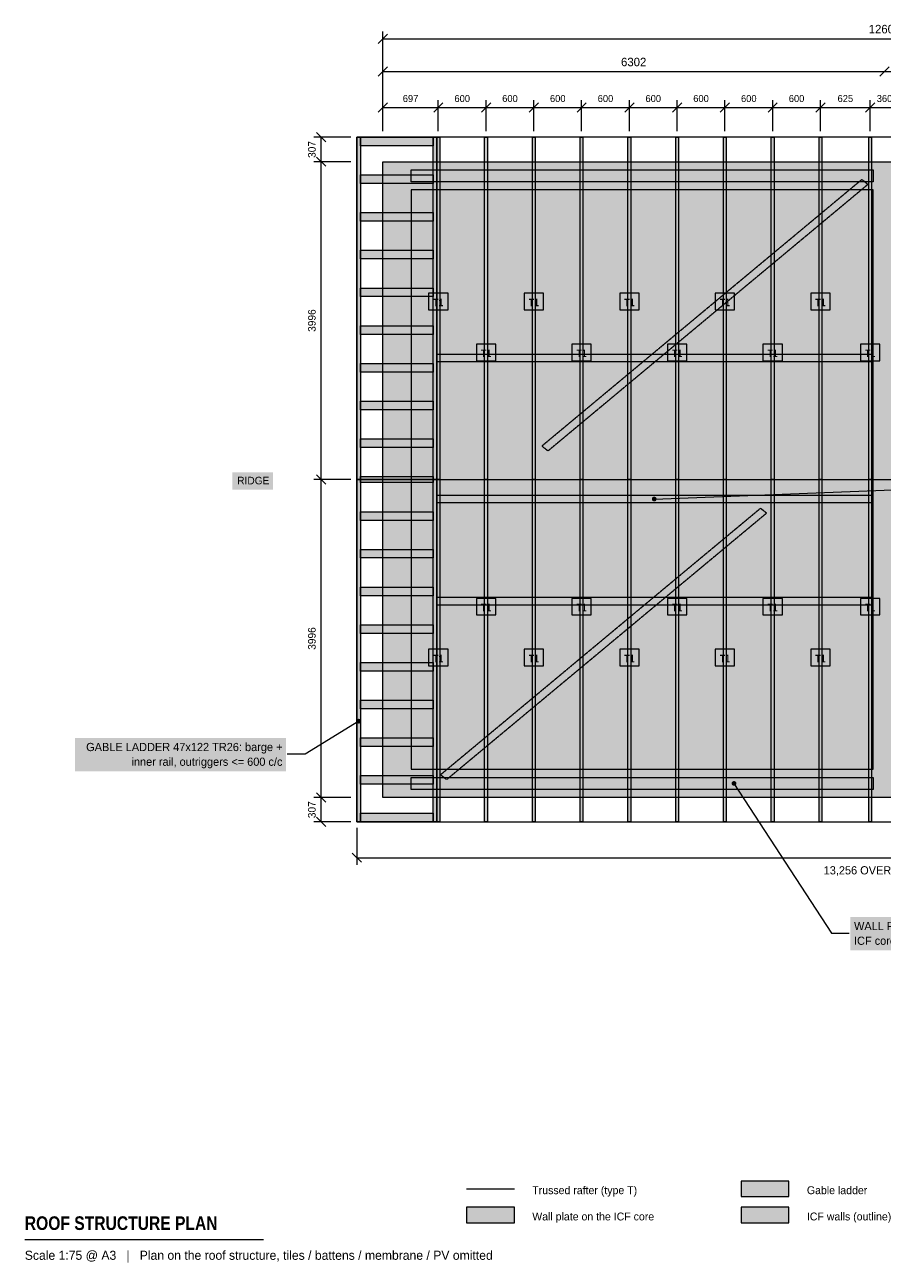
# Model space of a CAD drawing. Header units: millimetres. Extents: x -4498 to 16334, y -5854 to 9712.
# Tile 1 of 2: x -4498 to 6273, y -5854 to 9712. Entities that reach past the tile are written whole.
import ezdxf
from ezdxf.enums import TextEntityAlignment as Align

# ---------------------------------------------------------------- set-up
doc = ezdxf.new("R2010")
doc.units = ezdxf.units.MM
doc.linetypes.add('DASHED', pattern=[1.524, 1.27, -0.254])
for name, color, linetype in [('FILL-C_6B451A', 7, 'Continuous'), ('FILL-C_8C66A6', 7, 'Continuous'), ('FILL-C_B27326', 7, 'Continuous'), ('FILL-LIGHT', 7, 'Continuous'), ('FILL-MASONRY', 7, 'Continuous'), ('FILL-MASONRY_FILL', 7, 'Continuous'), ('FILL-TIMBER', 7, 'Continuous'), ('FILL-WHITE', 7, 'Continuous'), ('LINE-C_6B451A', 7, 'Continuous'), ('LINE-C_8C66A6', 7, 'Continuous'), ('LINE-C_8C66A6-DASH', 7, 'DASHED'), ('LINE-C_B27326', 7, 'Continuous'), ('LINE-GREY', 7, 'Continuous'), ('LINE-INK', 7, 'Continuous'), ('LINE-MASONRY', 7, 'Continuous'), ('LINE-STEEL_GREY', 7, 'Continuous'), ('LINE-STEEL_GREY-DASH', 7, 'DASHED'), ('TEXT-C_6B451A', 7, 'Continuous'), ('TEXT-C_B27326', 7, 'Continuous'), ('TEXT-INK', 7, 'Continuous'), ('TEXT-MASONRY', 7, 'Continuous'), ('TEXT-STEEL_GREY', 7, 'Continuous')]:
    doc.layers.add(name, color=color, linetype=linetype)
doc.styles.add('OpenSansCondensed-Bold', font='OpenSansCondensed-Bold.ttf')

msp = doc.modelspace()

# ---------------------------------------------------------------- hatches: boundary and pattern name
at = {"layer": 'FILL-C_6B451A', "true_color": 0x6b451a}
h = msp.add_hatch(color=256, dxfattribs=at)
h.dxf.hatch_style = 1
h.paths.add_polyline_path([(679, 3996), (679, 8298), (714, 8298), (714, 3996)])
h = msp.add_hatch(color=256, dxfattribs=at)
h.dxf.hatch_style = 1
h.paths.add_polyline_path([(1279, 3996), (1279, 8298), (1314, 8298), (1314, 3996)])
h = msp.add_hatch(color=256, dxfattribs=at)
h.dxf.hatch_style = 1
h.paths.add_polyline_path([(1879, 3996), (1879, 8298), (1914, 8298), (1914, 3996)])
h = msp.add_hatch(color=256, dxfattribs=at)
h.dxf.hatch_style = 1
h.paths.add_polyline_path([(2479, 3996), (2479, 8298), (2514, 8298), (2514, 3996)])
h = msp.add_hatch(color=256, dxfattribs=at)
h.dxf.hatch_style = 1
h.paths.add_polyline_path([(3079, 3996), (3079, 8298), (3114, 8298), (3114, 3996)])
h = msp.add_hatch(color=256, dxfattribs=at)
h.dxf.hatch_style = 1
h.paths.add_polyline_path([(3679, 3996), (3679, 8298), (3714, 8298), (3714, 3996)])
h = msp.add_hatch(color=256, dxfattribs=at)
h.dxf.hatch_style = 1
h.paths.add_polyline_path([(4279, 3996), (4279, 8298), (4314, 8298), (4314, 3996)])
h = msp.add_hatch(color=256, dxfattribs=at)
h.dxf.hatch_style = 1
h.paths.add_polyline_path([(4879, 3996), (4879, 8298), (4914, 8298), (4914, 3996)])
h = msp.add_hatch(color=256, dxfattribs=at)
h.dxf.hatch_style = 1
h.paths.add_polyline_path([(5479, 3996), (5479, 8298), (5514, 8298), (5514, 3996)])
h = msp.add_hatch(color=256, dxfattribs=at)
h.dxf.hatch_style = 1
h.paths.add_polyline_path([(6104, 3996), (6104, 8298), (6139, 8298), (6139, 3996)])
h = msp.add_hatch(color=256, dxfattribs=at)
h.dxf.hatch_style = 1
h.paths.add_polyline_path([(679, 102), (679, 7890), (714, 7890), (714, 102)])
h = msp.add_hatch(color=256, dxfattribs=at)
h.dxf.hatch_style = 1
h.paths.add_polyline_path([(1279, 102), (1279, 7890), (1314, 7890), (1314, 102)])
h = msp.add_hatch(color=256, dxfattribs=at)
h.dxf.hatch_style = 1
h.paths.add_polyline_path([(1879, 102), (1879, 7890), (1914, 7890), (1914, 102)])
h = msp.add_hatch(color=256, dxfattribs=at)
h.dxf.hatch_style = 1
h.paths.add_polyline_path([(2479, 102), (2479, 7890), (2514, 7890), (2514, 102)])
h = msp.add_hatch(color=256, dxfattribs=at)
h.dxf.hatch_style = 1
h.paths.add_polyline_path([(3079, 102), (3079, 7890), (3114, 7890), (3114, 102)])
h = msp.add_hatch(color=256, dxfattribs=at)
h.dxf.hatch_style = 1
h.paths.add_polyline_path([(3679, 102), (3679, 7890), (3714, 7890), (3714, 102)])
h = msp.add_hatch(color=256, dxfattribs=at)
h.dxf.hatch_style = 1
h.paths.add_polyline_path([(4279, 102), (4279, 7890), (4314, 7890), (4314, 102)])
h = msp.add_hatch(color=256, dxfattribs=at)
h.dxf.hatch_style = 1
h.paths.add_polyline_path([(4879, 102), (4879, 7890), (4914, 7890), (4914, 102)])
h = msp.add_hatch(color=256, dxfattribs=at)
h.dxf.hatch_style = 1
h.paths.add_polyline_path([(5479, 102), (5479, 7890), (5514, 7890), (5514, 102)])
h = msp.add_hatch(color=256, dxfattribs=at)
h.dxf.hatch_style = 1
h.paths.add_polyline_path([(6104, 102), (6104, 7890), (6139, 7890), (6139, 102)])
h = msp.add_hatch(color=256, dxfattribs=at)
h.dxf.hatch_style = 1
h.paths.add_polyline_path([(679, -307), (679, 3996), (714, 3996), (714, -307)])
h = msp.add_hatch(color=256, dxfattribs=at)
h.dxf.hatch_style = 1
h.paths.add_polyline_path([(1279, -307), (1279, 3996), (1314, 3996), (1314, -307)])
h = msp.add_hatch(color=256, dxfattribs=at)
h.dxf.hatch_style = 1
h.paths.add_polyline_path([(1879, -307), (1879, 3996), (1914, 3996), (1914, -307)])
h = msp.add_hatch(color=256, dxfattribs=at)
h.dxf.hatch_style = 1
h.paths.add_polyline_path([(2479, -307), (2479, 3996), (2514, 3996), (2514, -307)])
h = msp.add_hatch(color=256, dxfattribs=at)
h.dxf.hatch_style = 1
h.paths.add_polyline_path([(3079, -307), (3079, 3996), (3114, 3996), (3114, -307)])
h = msp.add_hatch(color=256, dxfattribs=at)
h.dxf.hatch_style = 1
h.paths.add_polyline_path([(3679, -307), (3679, 3996), (3714, 3996), (3714, -307)])
h = msp.add_hatch(color=256, dxfattribs=at)
h.dxf.hatch_style = 1
h.paths.add_polyline_path([(4279, -307), (4279, 3996), (4314, 3996), (4314, -307)])
h = msp.add_hatch(color=256, dxfattribs=at)
h.dxf.hatch_style = 1
h.paths.add_polyline_path([(4879, -307), (4879, 3996), (4914, 3996), (4914, -307)])
h = msp.add_hatch(color=256, dxfattribs=at)
h.dxf.hatch_style = 1
h.paths.add_polyline_path([(5479, -307), (5479, 3996), (5514, 3996), (5514, -307)])
h = msp.add_hatch(color=256, dxfattribs=at)
h.dxf.hatch_style = 1
h.paths.add_polyline_path([(6104, -307), (6104, 3996), (6139, 3996), (6139, -307)])
at = {"layer": 'FILL-C_8C66A6', "true_color": 0x8c66a6}
h = msp.add_hatch(color=256, dxfattribs=at)
h.dxf.hatch_style = 1
h.paths.add_polyline_path([(3439, 3751), (3438, 3758), (3435, 3766), (3431, 3772), (3424, 3777), (3417, 3780), (3409, 3781), (3402, 3780), (3394, 3777), (3388, 3772), (3383, 3766), (3380, 3758), (3379, 3751), (3380, 3743), (3383, 3736), (3388, 3729), (3394, 3725), (3402, 3722), (3409, 3721), (3417, 3722), (3424, 3725), (3431, 3729), (3435, 3736), (3438, 3743)])
at = {"layer": 'FILL-C_B27326', "true_color": 0xb27326}
h = msp.add_hatch(color=256, dxfattribs=at)
h.dxf.hatch_style = 1
h.paths.add_polyline_path([(4441, 177), (4440, 184), (4437, 192), (4433, 198), (4426, 203), (4419, 206), (4411, 207), (4404, 206), (4396, 203), (4390, 198), (4385, 192), (4382, 184), (4381, 177), (4382, 169), (4385, 162), (4390, 155), (4396, 151), (4404, 148), (4411, 147), (4419, 148), (4426, 151), (4433, 155), (4437, 162), (4440, 169)])
at = {"layer": 'FILL-LIGHT', "true_color": 0xdedee0}
h = msp.add_hatch(color=256, dxfattribs=at)
h.dxf.hatch_style = 1
h.paths.add_polyline_path([(0, 7991), (0, 7991), (12604, 7991), (12604, 7991), (12604, 7991), (12604, 0), (12604, 0), (12604, 0), (0, 0), (0, 0), (0, 0), (0, 7991)])
h.paths.add_polyline_path([(6445, 356), (6445, 356), (6445, 356), (6445, 356), (6445, 356), (6445, 356), (6445, 356), (6445, 356), (6445, 356), (6445, 356), (6445, 356), (6445, 356), (6445, 356), (6445, 356), (6445, 356), (6445, 356), (6445, 356), (12248, 356), (12248, 356), (12248, 356), (12248, 356), (12248, 356), (12248, 356), (12248, 356), (12248, 356), (12248, 356), (12248, 356), (12248, 356), (12248, 356), (12248, 356), (12248, 356), (12248, 356), (12248, 356), (12248, 356), (12248, 7636), (12248, 7636), (12248, 7636), (12248, 7636), (12248, 7636), (12248, 7636), (12248, 7636), (12248, 7636), (12248, 7636), (12248, 7636), (12248, 7636), (12248, 7636), (12248, 7636), (12248, 7636), (12248, 7636), (12248, 7636), (12248, 7636), (6445, 7636), (6445, 7636), (6445, 7636), (6445, 7636), (6445, 7636), (6445, 7636), (6445, 7636), (6445, 7636), (6445, 7636), (6445, 7636), (6445, 7636), (6445, 7636), (6445, 7636), (6445, 7636), (6445, 7636), (6445, 7636), (6445, 7636)], flags=0)
h.paths.add_polyline_path([(6159, 356), (6159, 356), (6159, 356), (6159, 356), (6159, 356), (6159, 356), (6159, 356), (6159, 356), (6159, 356), (6159, 356), (6159, 356), (6159, 356), (6159, 356), (6159, 356), (6159, 356), (6159, 356), (6159, 356), (6159, 7636), (6159, 7636), (6159, 7636), (6159, 7636), (6159, 7636), (6159, 7636), (6159, 7636), (6159, 7636), (6159, 7636), (6159, 7636), (6159, 7636), (6159, 7636), (6159, 7636), (6159, 7636), (6159, 7636), (6159, 7636), (6159, 7636), (356, 7636), (356, 7636), (356, 7636), (356, 7636), (356, 7636), (356, 7636), (356, 7636), (356, 7636), (356, 7636), (356, 7636), (356, 7636), (356, 7636), (356, 7636), (356, 7636), (356, 7636), (356, 7636), (356, 7636), (356, 356), (356, 356), (356, 356), (356, 356), (356, 356), (356, 356), (356, 356), (356, 356), (356, 356), (356, 356), (356, 356), (356, 356), (356, 356), (356, 356), (356, 356), (356, 356), (356, 356)], flags=0)
h = msp.add_hatch(color=256, dxfattribs=at)
h.dxf.hatch_style = 1
h.paths.add_polyline_path([(4502, -5346), (5102, -5346), (5102, -5151), (4502, -5151)])
at = {"layer": 'FILL-MASONRY', "true_color": 0x4c804c}
h = msp.add_hatch(color=256, dxfattribs=at)
h.dxf.hatch_style = 1
h.paths.add_polyline_path([(-272, 959), (-274, 967), (-277, 974), (-281, 980), (-287, 985), (-295, 988), (-302, 989), (-310, 988), (-318, 985), (-324, 980), (-328, 974), (-331, 967), (-333, 959), (-331, 951), (-328, 944), (-324, 938), (-318, 933), (-310, 930), (-302, 929), (-295, 930), (-287, 933), (-281, 938), (-277, 944), (-274, 951)])
at = {"layer": 'FILL-MASONRY_FILL', "true_color": 0xcce6cc}
h = msp.add_hatch(color=256, dxfattribs=at)
h.dxf.hatch_style = 1
h.paths.add_polyline_path([(-326, 3996), (-326, 8298), (-279, 8298), (-279, 3996)])
h = msp.add_hatch(color=256, dxfattribs=at)
h.dxf.hatch_style = 1
h.paths.add_polyline_path([(-279, 8190), (-279, 8298), (631, 8298), (631, 8190)])
h = msp.add_hatch(color=256, dxfattribs=at)
h.dxf.hatch_style = 1
h.paths.add_polyline_path([(632, 3996), (632, 8298), (679, 8298), (679, 3996)])
h = msp.add_hatch(color=256, dxfattribs=at)
h.dxf.hatch_style = 1
h.paths.add_polyline_path([(-279, 7716), (-279, 7825), (631, 7825), (631, 7716)])
h = msp.add_hatch(color=256, dxfattribs=at)
h.dxf.hatch_style = 1
h.paths.add_polyline_path([(-279, 7242), (-279, 7351), (631, 7351), (631, 7242)])
h = msp.add_hatch(color=256, dxfattribs=at)
h.dxf.hatch_style = 1
h.paths.add_polyline_path([(-279, 6769), (-279, 6877), (631, 6877), (631, 6769)])
h = msp.add_hatch(color=256, dxfattribs=at)
h.dxf.hatch_style = 1
h.paths.add_polyline_path([(-279, 6295), (-279, 6403), (631, 6403), (631, 6295)])
h = msp.add_hatch(color=256, dxfattribs=at)
h.dxf.hatch_style = 1
h.paths.add_polyline_path([(-279, 5821), (-279, 5930), (631, 5930), (631, 5821)])
h = msp.add_hatch(color=256, dxfattribs=at)
h.dxf.hatch_style = 1
h.paths.add_polyline_path([(-279, 5347), (-279, 5456), (631, 5456), (631, 5347)])
h = msp.add_hatch(color=256, dxfattribs=at)
h.dxf.hatch_style = 1
h.paths.add_polyline_path([(-279, 4873), (-279, 4982), (631, 4982), (631, 4873)])
h = msp.add_hatch(color=256, dxfattribs=at)
h.dxf.hatch_style = 1
h.paths.add_polyline_path([(-279, 4400), (-279, 4508), (631, 4508), (631, 4400)])
h = msp.add_hatch(color=256, dxfattribs=at)
h.dxf.hatch_style = 1
h.paths.add_polyline_path([(-326, -307), (-326, 3996), (-279, 3996), (-279, -307)])
h = msp.add_hatch(color=256, dxfattribs=at)
h.dxf.hatch_style = 1
h.paths.add_polyline_path([(-279, 3996), (-279, 4034), (631, 4034), (631, 3996)])
h = msp.add_hatch(color=256, dxfattribs=at)
h.dxf.hatch_style = 1
h.paths.add_polyline_path([(-279, 3957), (-279, 3996), (631, 3996), (631, 3957)])
h = msp.add_hatch(color=256, dxfattribs=at)
h.dxf.hatch_style = 1
h.paths.add_polyline_path([(632, -307), (632, 3996), (679, 3996), (679, -307)])
h = msp.add_hatch(color=256, dxfattribs=at)
h.dxf.hatch_style = 1
h.paths.add_polyline_path([(-279, 3483), (-279, 3592), (631, 3592), (631, 3483)])
h = msp.add_hatch(color=256, dxfattribs=at)
h.dxf.hatch_style = 1
h.paths.add_polyline_path([(-279, 3010), (-279, 3118), (631, 3118), (631, 3010)])
h = msp.add_hatch(color=256, dxfattribs=at)
h.dxf.hatch_style = 1
h.paths.add_polyline_path([(-279, 2536), (-279, 2644), (631, 2644), (631, 2536)])
h = msp.add_hatch(color=256, dxfattribs=at)
h.dxf.hatch_style = 1
h.paths.add_polyline_path([(-279, 2062), (-279, 2170), (631, 2170), (631, 2062)])
h = msp.add_hatch(color=256, dxfattribs=at)
h.dxf.hatch_style = 1
h.paths.add_polyline_path([(-279, 1588), (-279, 1697), (631, 1697), (631, 1588)])
h = msp.add_hatch(color=256, dxfattribs=at)
h.dxf.hatch_style = 1
h.paths.add_polyline_path([(-279, 1114), (-279, 1223), (631, 1223), (631, 1114)])
h = msp.add_hatch(color=256, dxfattribs=at)
h.dxf.hatch_style = 1
h.paths.add_polyline_path([(-279, 641), (-279, 749), (631, 749), (631, 641)])
h = msp.add_hatch(color=256, dxfattribs=at)
h.dxf.hatch_style = 1
h.paths.add_polyline_path([(-279, 167), (-279, 275), (631, 275), (631, 167)])
h = msp.add_hatch(color=256, dxfattribs=at)
h.dxf.hatch_style = 1
h.paths.add_polyline_path([(-279, -307), (-279, -198), (631, -198), (631, -307)])
h = msp.add_hatch(color=256, dxfattribs=at)
h.dxf.hatch_style = 1
h.paths.add_polyline_path([(4502, -5016), (5102, -5016), (5102, -4821), (4502, -4821)])
at = {"layer": 'FILL-TIMBER', "true_color": 0xf2e0b2}
h = msp.add_hatch(color=256, dxfattribs=at)
h.dxf.hatch_style = 1
h.paths.add_polyline_path([(356, 7740), (356, 7890), (6159, 7890), (6159, 7740)])
h = msp.add_hatch(color=256, dxfattribs=at)
h.dxf.hatch_style = 1
h.paths.add_polyline_path([(356, 102), (356, 252), (6159, 252), (6159, 102)])
h = msp.add_hatch(color=256, dxfattribs=at)
h.dxf.hatch_style = 1
h.paths.add_polyline_path([(1052, -5346), (1652, -5346), (1652, -5151), (1052, -5151)])
at = {"layer": 'FILL-WHITE', "true_color": 0xffffff}
h = msp.add_hatch(color=256, dxfattribs=at)
h.dxf.hatch_style = 1
h.paths.add_polyline_path([(575, 6130), (819, 6130), (819, 6337), (575, 6337)])
h = msp.add_hatch(color=256, dxfattribs=at)
h.dxf.hatch_style = 1
h.paths.add_polyline_path([(1775, 6130), (2019, 6130), (2019, 6337), (1775, 6337)])
h = msp.add_hatch(color=256, dxfattribs=at)
h.dxf.hatch_style = 1
h.paths.add_polyline_path([(2975, 6130), (3219, 6130), (3219, 6337), (2975, 6337)])
h = msp.add_hatch(color=256, dxfattribs=at)
h.dxf.hatch_style = 1
h.paths.add_polyline_path([(4175, 6130), (4419, 6130), (4419, 6337), (4175, 6337)])
h = msp.add_hatch(color=256, dxfattribs=at)
h.dxf.hatch_style = 1
h.paths.add_polyline_path([(5375, 6130), (5619, 6130), (5619, 6337), (5375, 6337)])
h = msp.add_hatch(color=256, dxfattribs=at)
h.dxf.hatch_style = 1
h.paths.add_polyline_path([(1175, 5490), (1419, 5490), (1419, 5698), (1175, 5698)])
h = msp.add_hatch(color=256, dxfattribs=at)
h.dxf.hatch_style = 1
h.paths.add_polyline_path([(2375, 5490), (2619, 5490), (2619, 5698), (2375, 5698)])
h = msp.add_hatch(color=256, dxfattribs=at)
h.dxf.hatch_style = 1
h.paths.add_polyline_path([(3575, 5490), (3819, 5490), (3819, 5698), (3575, 5698)])
h = msp.add_hatch(color=256, dxfattribs=at)
h.dxf.hatch_style = 1
h.paths.add_polyline_path([(4775, 5490), (5019, 5490), (5019, 5698), (4775, 5698)])
h = msp.add_hatch(color=256, dxfattribs=at)
h.dxf.hatch_style = 1
h.paths.add_polyline_path([(6000, 5490), (6244, 5490), (6244, 5698), (6000, 5698)])
h = msp.add_hatch(color=256, dxfattribs=at)
h.dxf.hatch_style = 1
h.paths.add_polyline_path([(-1890, 3868), (-1381, 3868), (-1381, 4085), (-1890, 4085)])
h = msp.add_hatch(color=256, dxfattribs=at)
h.dxf.hatch_style = 1
h.paths.add_polyline_path([(1175, 2294), (1419, 2294), (1419, 2501), (1175, 2501)])
h = msp.add_hatch(color=256, dxfattribs=at)
h.dxf.hatch_style = 1
h.paths.add_polyline_path([(2375, 2294), (2619, 2294), (2619, 2501), (2375, 2501)])
h = msp.add_hatch(color=256, dxfattribs=at)
h.dxf.hatch_style = 1
h.paths.add_polyline_path([(3575, 2294), (3819, 2294), (3819, 2501), (3575, 2501)])
h = msp.add_hatch(color=256, dxfattribs=at)
h.dxf.hatch_style = 1
h.paths.add_polyline_path([(4775, 2294), (5019, 2294), (5019, 2501), (4775, 2501)])
h = msp.add_hatch(color=256, dxfattribs=at)
h.dxf.hatch_style = 1
h.paths.add_polyline_path([(6000, 2294), (6244, 2294), (6244, 2501), (6000, 2501)])
h = msp.add_hatch(color=256, dxfattribs=at)
h.dxf.hatch_style = 1
h.paths.add_polyline_path([(575, 1654), (819, 1654), (819, 1862), (575, 1862)])
h = msp.add_hatch(color=256, dxfattribs=at)
h.dxf.hatch_style = 1
h.paths.add_polyline_path([(1775, 1654), (2019, 1654), (2019, 1862), (1775, 1862)])
h = msp.add_hatch(color=256, dxfattribs=at)
h.dxf.hatch_style = 1
h.paths.add_polyline_path([(2975, 1654), (3219, 1654), (3219, 1862), (2975, 1862)])
h = msp.add_hatch(color=256, dxfattribs=at)
h.dxf.hatch_style = 1
h.paths.add_polyline_path([(4175, 1654), (4419, 1654), (4419, 1862), (4175, 1862)])
h = msp.add_hatch(color=256, dxfattribs=at)
h.dxf.hatch_style = 1
h.paths.add_polyline_path([(5375, 1654), (5619, 1654), (5619, 1862), (5375, 1862)])
h = msp.add_hatch(color=256, dxfattribs=at)
h.dxf.hatch_style = 1
h.paths.add_polyline_path([(-3867, 330), (-1216, 330), (-1216, 747), (-3867, 747)])
h = msp.add_hatch(color=256, dxfattribs=at)
h.dxf.hatch_style = 1
h.paths.add_polyline_path([(5874, -1920), (8093, -1920), (8093, -1503), (5874, -1503)])

# ---------------------------------------------------------------- linework, layer by layer
at = {"layer": 'LINE-C_6B451A', "lineweight": 5}
msp.add_line((1052, -4918), (1652, -4918), dxfattribs=at)
for points in [[(679, 3996), (679, 8298), (714, 8298), (714, 3996)], [(1279, 3996), (1279, 8298), (1314, 8298), (1314, 3996)], [(1879, 3996), (1879, 8298), (1914, 8298), (1914, 3996)], [(2479, 3996), (2479, 8298), (2514, 8298), (2514, 3996)], [(3079, 3996), (3079, 8298), (3114, 8298), (3114, 3996)], [(3679, 3996), (3679, 8298), (3714, 8298), (3714, 3996)], [(4279, 3996), (4279, 8298), (4314, 8298), (4314, 3996)], [(4879, 3996), (4879, 8298), (4914, 8298), (4914, 3996)], [(5479, 3996), (5479, 8298), (5514, 8298), (5514, 3996)], [(6104, 3996), (6104, 8298), (6139, 8298), (6139, 3996)], [(679, 102), (679, 7890), (714, 7890), (714, 102)], [(1279, 102), (1279, 7890), (1314, 7890), (1314, 102)], [(1879, 102), (1879, 7890), (1914, 7890), (1914, 102)], [(2479, 102), (2479, 7890), (2514, 7890), (2514, 102)], [(3079, 102), (3079, 7890), (3114, 7890), (3114, 102)], [(3679, 102), (3679, 7890), (3714, 7890), (3714, 102)], [(4279, 102), (4279, 7890), (4314, 7890), (4314, 102)], [(4879, 102), (4879, 7890), (4914, 7890), (4914, 102)], [(5479, 102), (5479, 7890), (5514, 7890), (5514, 102)], [(6104, 102), (6104, 7890), (6139, 7890), (6139, 102)], [(575, 6130), (819, 6130), (819, 6337), (575, 6337)], [(1775, 6130), (2019, 6130), (2019, 6337), (1775, 6337)], [(2975, 6130), (3219, 6130), (3219, 6337), (2975, 6337)], [(4175, 6130), (4419, 6130), (4419, 6337), (4175, 6337)], [(5375, 6130), (5619, 6130), (5619, 6337), (5375, 6337)], [(1175, 5490), (1419, 5490), (1419, 5698), (1175, 5698)], [(2375, 5490), (2619, 5490), (2619, 5698), (2375, 5698)], [(3575, 5490), (3819, 5490), (3819, 5698), (3575, 5698)], [(4775, 5490), (5019, 5490), (5019, 5698), (4775, 5698)], [(6000, 5490), (6244, 5490), (6244, 5698), (6000, 5698)], [(679, -307), (679, 3996), (714, 3996), (714, -307)], [(1279, -307), (1279, 3996), (1314, 3996), (1314, -307)], [(1879, -307), (1879, 3996), (1914, 3996), (1914, -307)], [(2479, -307), (2479, 3996), (2514, 3996), (2514, -307)], [(3079, -307), (3079, 3996), (3114, 3996), (3114, -307)], [(3679, -307), (3679, 3996), (3714, 3996), (3714, -307)], [(4279, -307), (4279, 3996), (4314, 3996), (4314, -307)], [(4879, -307), (4879, 3996), (4914, 3996), (4914, -307)], [(5479, -307), (5479, 3996), (5514, 3996), (5514, -307)], [(6104, -307), (6104, 3996), (6139, 3996), (6139, -307)], [(1175, 2294), (1419, 2294), (1419, 2501), (1175, 2501)], [(2375, 2294), (2619, 2294), (2619, 2501), (2375, 2501)], [(3575, 2294), (3819, 2294), (3819, 2501), (3575, 2501)], [(4775, 2294), (5019, 2294), (5019, 2501), (4775, 2501)], [(6000, 2294), (6244, 2294), (6244, 2501), (6000, 2501)], [(575, 1654), (819, 1654), (819, 1862), (575, 1862)], [(1775, 1654), (2019, 1654), (2019, 1862), (1775, 1862)], [(2975, 1654), (3219, 1654), (3219, 1862), (2975, 1862)], [(4175, 1654), (4419, 1654), (4419, 1862), (4175, 1862)], [(5375, 1654), (5619, 1654), (5619, 1862), (5375, 1862)]]:
    msp.add_lwpolyline(points, close=True, dxfattribs=at)
at = {"layer": 'LINE-C_8C66A6', "lineweight": 5}
msp.add_line((3409, 3751), (13430, 4143), dxfattribs=at)
at = {"layer": 'LINE-C_8C66A6-DASH', "lineweight": 5}
for points in [[(2074, 4355), (2005, 4411), (2005, 4424), (6017, 7768), (6086, 7712), (6086, 7699)], [(679, 5475), (679, 5572), (6139, 5572), (6139, 5475)], [(679, 3702), (679, 3799), (6139, 3799), (6139, 3702)], [(801, 224), (732, 279), (732, 292), (4745, 3636), (4814, 3580), (4814, 3568)], [(679, 2419), (679, 2516), (6139, 2516), (6139, 2419)]]:
    msp.add_lwpolyline(points, close=True, dxfattribs=at)
at = {"layer": 'LINE-C_B27326', "lineweight": 5}
for p, q in [((4411, 177), (5634, -1707)), ((5634, -1707), (5859, -1707))]:
    msp.add_line(p, q, dxfattribs=at)
for points in [[(356, 7740), (356, 7890), (6159, 7890), (6159, 7740)], [(356, 102), (356, 252), (6159, 252), (6159, 102)], [(1052, -5346), (1652, -5346), (1652, -5151), (1052, -5151)]]:
    msp.add_lwpolyline(points, close=True, dxfattribs=at)
at = {"layer": 'LINE-GREY', "lineweight": 5}
for points in [[(0, 7991), (0, 7991), (12604, 7991), (12604, 7991), (12604, 7991), (12604, 0), (12604, 0), (12604, 0), (0, 0), (0, 0), (0, 0), (0, 7991)], [(6159, 356), (6159, 356), (6159, 356), (6159, 356), (6159, 356), (6159, 356), (6159, 356), (6159, 356), (6159, 356), (6159, 356), (6159, 356), (6159, 356), (6159, 356), (6159, 356), (6159, 356), (6159, 356), (6159, 356), (6159, 7636), (6159, 7636), (6159, 7636), (6159, 7636), (6159, 7636), (6159, 7636), (6159, 7636), (6159, 7636), (6159, 7636), (6159, 7636), (6159, 7636), (6159, 7636), (6159, 7636), (6159, 7636), (6159, 7636), (6159, 7636), (6159, 7636), (356, 7636), (356, 7636), (356, 7636), (356, 7636), (356, 7636), (356, 7636), (356, 7636), (356, 7636), (356, 7636), (356, 7636), (356, 7636), (356, 7636), (356, 7636), (356, 7636), (356, 7636), (356, 7636), (356, 7636), (356, 356), (356, 356), (356, 356), (356, 356), (356, 356), (356, 356), (356, 356), (356, 356), (356, 356), (356, 356), (356, 356), (356, 356), (356, 356), (356, 356), (356, 356), (356, 356), (356, 356)], [(4502, -5346), (5102, -5346), (5102, -5151), (4502, -5151)]]:
    msp.add_lwpolyline(points, close=True, dxfattribs=at)
at = {"layer": 'LINE-INK', "lineweight": 5}
for p, q in [((-58, 9478), (58, 9594)), ((0, 8374), (0, 9626)), ((0, 9536), (12604, 9536)), ((0, 8374), (0, 9213)), ((-58, 9065), (58, 9182)), ((0, 9124), (12604, 9124)), ((6244, 9065), (6360, 9182)), ((-58, 8615), (58, 8732)), ((0, 8374), (0, 8763)), ((639, 8615), (755, 8732)), ((697, 8374), (697, 8763)), ((1239, 8615), (1355, 8732)), ((1297, 8374), (1297, 8763)), ((1839, 8615), (1955, 8732)), ((1897, 8374), (1897, 8763)), ((2439, 8615), (2555, 8732)), ((2497, 8374), (2497, 8763)), ((3039, 8615), (3155, 8732)), ((3097, 8374), (3097, 8763)), ((3639, 8615), (3755, 8732)), ((3697, 8374), (3697, 8763)), ((4239, 8615), (4355, 8732)), ((4297, 8374), (4297, 8763)), ((4839, 8615), (4955, 8732)), ((4897, 8374), (4897, 8763)), ((5439, 8615), (5555, 8732)), ((5497, 8374), (5497, 8763)), ((6064, 8615), (6180, 8732)), ((6122, 8374), (6122, 8763)), ((0, 8674), (12604, 8674)), ((-401, 8298), (-866, 8298)), ((-718, 8240), (-834, 8357)), ((-776, -307), (-776, 8298)), ((-401, 7991), (-866, 7991)), ((-718, 7933), (-834, 8050)), ((-718, 3937), (-834, 4054)), ((-401, 3996), (-866, 3996)), ((-401, 0), (-866, 0)), ((-718, -58), (-834, 58)), ((-401, -307), (-866, -307)), ((-718, -365), (-834, -249)), ((-326, -382), (-326, -847)), ((-384, -699), (-268, -815)), ((-326, -757), (12930, -757)), ((-4498, -5556), (-1498, -5556))]:
    msp.add_line(p, q, dxfattribs=at)
at = {"layer": 'LINE-MASONRY', "lineweight": 5}
for p, q in [((-302, 959), (-976, 543)), ((-976, 543), (-1201, 543))]:
    msp.add_line(p, q, dxfattribs=at)
for points in [[(-326, 3996), (-326, 8298), (-279, 8298), (-279, 3996)], [(-279, 8190), (-279, 8298), (631, 8298), (631, 8190)], [(632, 3996), (632, 8298), (679, 8298), (679, 3996)], [(-279, 7716), (-279, 7825), (631, 7825), (631, 7716)], [(-279, 7242), (-279, 7351), (631, 7351), (631, 7242)], [(-279, 6769), (-279, 6877), (631, 6877), (631, 6769)], [(-279, 6295), (-279, 6403), (631, 6403), (631, 6295)], [(-279, 5821), (-279, 5930), (631, 5930), (631, 5821)], [(-279, 5347), (-279, 5456), (631, 5456), (631, 5347)], [(-279, 4873), (-279, 4982), (631, 4982), (631, 4873)], [(-279, 4400), (-279, 4508), (631, 4508), (631, 4400)], [(-326, -307), (-326, 3996), (-279, 3996), (-279, -307)], [(-279, 3996), (-279, 4034), (631, 4034), (631, 3996)], [(-279, 3957), (-279, 3996), (631, 3996), (631, 3957)], [(632, -307), (632, 3996), (679, 3996), (679, -307)], [(-279, 3483), (-279, 3592), (631, 3592), (631, 3483)], [(-279, 3010), (-279, 3118), (631, 3118), (631, 3010)], [(-279, 2536), (-279, 2644), (631, 2644), (631, 2536)], [(-279, 2062), (-279, 2170), (631, 2170), (631, 2062)], [(-279, 1588), (-279, 1697), (631, 1697), (631, 1588)], [(-279, 1114), (-279, 1223), (631, 1223), (631, 1114)], [(-279, 641), (-279, 749), (631, 749), (631, 641)], [(-279, 167), (-279, 275), (631, 275), (631, 167)], [(-279, -307), (-279, -198), (631, -198), (631, -307)], [(4502, -5016), (5102, -5016), (5102, -4821), (4502, -4821)]]:
    msp.add_lwpolyline(points, close=True, dxfattribs=at)
at = {"layer": 'LINE-STEEL_GREY', "lineweight": 5}
msp.add_lwpolyline([(12930, -307), (12930, 8298), (-326, 8298), (-326, -307)], close=True, dxfattribs=at)
at = {"layer": 'LINE-STEEL_GREY-DASH', "lineweight": 5}
msp.add_line((-326, 3996), (12930, 3996), dxfattribs=at)

# ---------------------------------------------------------------- texts
at = {"layer": 'TEXT-C_6B451A', "style": 'OpenSansCondensed-Bold'}
for p in [(697, 6175), (1897, 6175), (3097, 6175), (4297, 6175), (5497, 6175), (1297, 5535), (2497, 5535), (3697, 5535), (4897, 5535), (6122, 5535), (1297, 2339), (2497, 2339), (3697, 2339), (4897, 2339), (6122, 2339), (697, 1699), (1897, 1699), (3097, 1699), (4297, 1699), (5497, 1699)]:
    msp.add_text('T1', height=95.2, dxfattribs=at).set_placement(p, align=Align.CENTER)
at = {"layer": 'TEXT-C_B27326'}
for s, p in [('WALL PLATE 47x150 C24 on the', (5919, -1667)), ('ICF core, top +5,076', (5919, -1852))]:
    msp.add_text(s, height=102.87, dxfattribs=at).set_placement(p)
at = {"layer": 'TEXT-INK'}
for s, height, p in [('12604', 106.7, (6302, 9604)), ('6302', 106.7, (3151, 9191)), ('697', 87.6, (348, 8741)), ('600', 87.6, (997, 8741)), ('600', 87.6, (1597, 8741)), ('600', 87.6, (2197, 8741)), ('600', 87.6, (2797, 8741)), ('600', 87.6, (3397, 8741)), ('600', 87.6, (3997, 8741)), ('600', 87.6, (4597, 8741)), ('600', 87.6, (5197, 8741)), ('625', 87.6, (5810, 8741)), ('360', 87.6, (6302, 8741)), ('13,256 OVERALL ROOF', 102.87, (6302, -967))]:
    msp.add_text(s, height=height, dxfattribs=at).set_placement(p, align=Align.CENTER)
for s, p in [('307', (-844, 8145)), ('3996', (-844, 5994)), ('3996', (-844, 1998)), ('307', (-844, -154))]:
    msp.add_text(s, height=95.2, rotation=90, dxfattribs=at).set_placement(p, align=Align.CENTER)
for s, p in [('Trussed rafter (type T)', (1877, -4986)), ('Gable ladder', (5327, -4986)), ('Wall plate on the ICF core', (1877, -5316)), ('ICF walls (outline)', (5327, -5316))]:
    msp.add_text(s, height=99.06, dxfattribs=at).set_placement(p)
at = {"layer": 'TEXT-INK', "style": 'OpenSansCondensed-Bold'}
msp.add_text('ROOF STRUCTURE PLAN', height=171.45, dxfattribs=at).set_placement((-4498, -5436))
at = {"layer": 'TEXT-MASONRY'}
for s, p in [('GABLE LADDER 47x122 TR26: barge +', (-1261, 583)), ('inner rail, outriggers <= 600 c/c', (-1261, 398))]:
    msp.add_text(s, height=102.87, dxfattribs=at).set_placement(p, align=Align.RIGHT)
at = {"layer": 'TEXT-STEEL_GREY'}
msp.add_text('RIDGE', height=95.2, dxfattribs=at).set_placement((-1426, 3936), align=Align.RIGHT)
msp.add_text('Scale 1:75 @ A3   |   Plan on the roof structure, tiles / battens / membrane / PV omitted', height=114.3, dxfattribs=at).set_placement((-4498, -5811))

doc.saveas('drawing.dxf')
